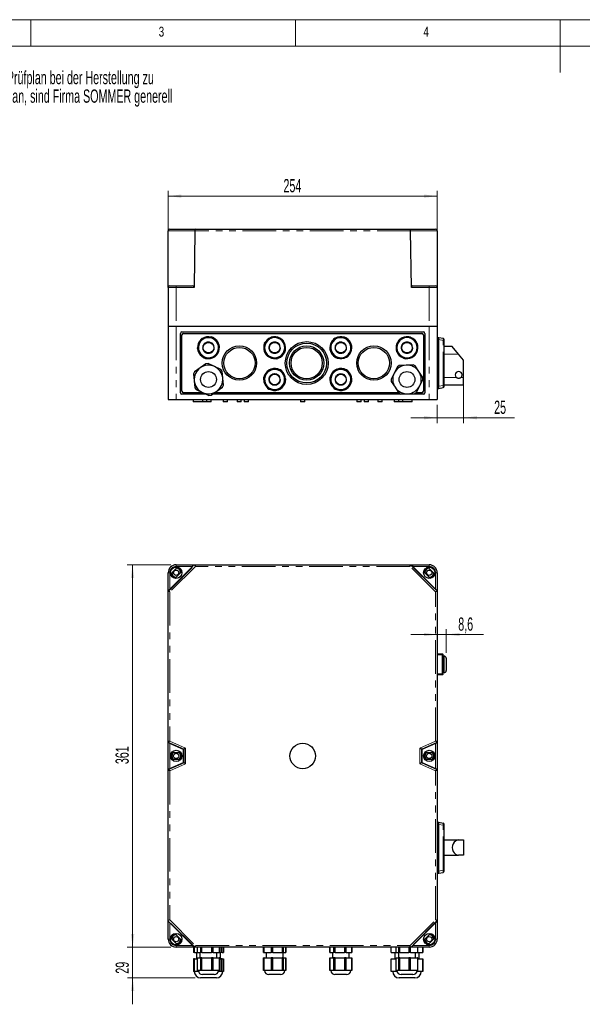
# Model space of a CAD drawing. Header units: millimetres. Extents: x 25 to 2116, y 25 to 1460.
# Tile 3 of 12: x 540 to 1071, y 530 to 1460. Entities that reach past the tile are written whole.
import ezdxf

# ---------------------------------------------------------------- set-up
doc = ezdxf.new("R2010")
doc.units = ezdxf.units.MM
doc.header["$LTSCALE"] = 5
doc.linetypes.add('PHANTOM', pattern=[12.7, 6.35, -1.27, 1.27, -1.27, 1.27, -1.27])
doc.styles.add('SLDTEXTSTYLE0', font='TXT', dxfattribs={"width": 0.75})
doc.styles.add('SLDTEXTSTYLE1', font='TXT', dxfattribs={"width": 0.605})
doc.dimstyles.new('SLDDIMSTYLE0', dxfattribs={"dimtxt": 12.5, "dimasz": 12.5, "dimexe": 0, "dimexo": 0.0625, "dimgap": 3.125, "dimtad": 1, "dimrnd": 1e-09, "dimzin": 12, "dimdsep": 46, "dimtxsty": 'SLDTEXTSTYLE1', "dimsah": 1, "dimcen": 0.09, "dimadec": 0, "dimazin": 3, "dimtfac": 1, "dimtmove": 0, "dimatfit": 0, "dimfxl": 0, "dimfrac": 2, "dimtolj": 1, "dimtzin": 12, "dimarcsym": 0})
doc.dimstyles.new('SLDDIMSTYLE1', dxfattribs={"dimtxt": 12.5, "dimasz": 12.5, "dimexe": 0, "dimexo": 0.0625, "dimgap": 3.125, "dimtad": 1, "dimrnd": 1e-09, "dimzin": 12, "dimdsep": 46, "dimtxsty": 'SLDTEXTSTYLE1', "dimsah": 1, "dimcen": 0.09, "dimadec": 0, "dimazin": 3, "dimtfac": 1, "dimtofl": 0, "dimtmove": 0, "dimatfit": 3, "dimfxl": 0, "dimfrac": 2, "dimtolj": 1, "dimtzin": 12, "dimarcsym": 0})

# ---------------------------------------------------------------- blocks, each defined once
blk = doc.blocks.new('SW_NOTE_0')
at = {"color": 0, "linetype": 'Continuous', "lineweight": 0, "char_height": 12.5, "attachment_point": 1, "style": 'SLDTEXTSTYLE1'}
for s, insert in [('Prüfungen:', (0, 16.11)), ('Die Teile sind nach dem von Firma SOMMER freigegebenen Prüfplan bei der Herstellung zu', (0, -1.39)), ('prüfen. Änderungen am Fertigungsprozeß und /oder am Prüfplan, sind Firma SOMMER generell', (0, -18.89)), ('zur Einsicht vorzulegen.', (0, -36.39))]:
    blk.add_mtext(s, dxfattribs=dict(at, insert=insert))
blk = doc.blocks.new('_D')
at = {"color": 1, "linetype": 'Continuous', "lineweight": 18}
for p, q in [((942.44, 862.05), (942.44, 884.41)), ((933.84, 879.41), (908.84, 879.41)), ((942.44, 879.41), (933.84, 879.41)), ((942.44, 879.41), (977.6, 879.41))]:
    blk.add_line(p, q, dxfattribs=at)
for points in [[(933.84, 879.41), (921.34, 880.96), (921.34, 877.86)], [(942.44, 879.41), (954.94, 877.86), (954.94, 880.96)]]:
    blk.add_solid(points, dxfattribs=at)
at = {"color": 1, "linetype": 'Continuous', "lineweight": 18, "insert": (953.73, 895.53), "char_height": 12.5, "attachment_point": 1, "style": 'SLDTEXTSTYLE1'}
blk.add_mtext('8,6', dxfattribs=at)
blk = doc.blocks.new('_D_1')
at = {"color": 1, "linetype": 'Continuous', "lineweight": 18}
for p, q in [((682.34, 945.25), (641.16, 945.25)), ((646.16, 584.25), (646.16, 945.25)), ((682.34, 584.25), (641.16, 584.25))]:
    blk.add_line(p, q, dxfattribs=at)
for points in [[(646.16, 945.25), (644.61, 932.75), (647.71, 932.75)], [(646.16, 584.25), (647.71, 596.75), (644.61, 596.75)]]:
    blk.add_solid(points, dxfattribs=at)
at = {"color": 1, "linetype": 'Continuous', "lineweight": 18, "insert": (630.05, 757.04), "char_height": 12.5, "attachment_point": 1, "rotation": 90, "style": 'SLDTEXTSTYLE1'}
blk.add_mtext('361', dxfattribs=at)
blk = doc.blocks.new('_D_2')
at = {"color": 1, "linetype": 'Continuous', "lineweight": 18}
for p, q in [((646.24, 584.25), (646.24, 609.25)), ((682.34, 584.25), (641.24, 584.25)), ((646.24, 555.25), (646.24, 584.25)), ((705.34, 555.25), (641.24, 555.25)), ((646.24, 555.25), (646.24, 530.25))]:
    blk.add_line(p, q, dxfattribs=at)
for points in [[(646.24, 584.25), (647.79, 596.75), (644.69, 596.75)], [(646.24, 555.25), (644.69, 542.75), (647.79, 542.75)]]:
    blk.add_solid(points, dxfattribs=at)
at = {"color": 1, "linetype": 'Continuous', "lineweight": 18, "insert": (630.12, 559.14), "char_height": 12.5, "attachment_point": 1, "rotation": 90, "style": 'SLDTEXTSTYLE1'}
blk.add_mtext('29', dxfattribs=at)
blk = doc.blocks.new('_D_5')
at = {"color": 1, "linetype": 'Continuous', "lineweight": 18}
for p, q in [((679.84, 1212.27), (679.84, 1298.39)), ((933.84, 1293.39), (679.84, 1293.39)), ((933.84, 1212.27), (933.84, 1298.39))]:
    blk.add_line(p, q, dxfattribs=at)
for points in [[(679.84, 1293.39), (692.34, 1291.84), (692.34, 1294.94)], [(933.84, 1293.39), (921.34, 1294.94), (921.34, 1291.84)]]:
    blk.add_solid(points, dxfattribs=at)
at = {"color": 1, "linetype": 'Continuous', "lineweight": 18, "insert": (788.68, 1309.5), "char_height": 12.5, "attachment_point": 1, "style": 'SLDTEXTSTYLE1'}
blk.add_mtext('254', dxfattribs=at)
blk = doc.blocks.new('_D_6')
at = {"color": 1, "linetype": 'Continuous', "lineweight": 18}
for p, q in [((958.84, 1117.27), (958.84, 1079.14)), ((933.84, 1096.27), (933.84, 1079.14)), ((933.84, 1084.14), (908.84, 1084.14)), ((958.84, 1084.14), (933.84, 1084.14)), ((958.84, 1084.14), (1006.72, 1084.14))]:
    blk.add_line(p, q, dxfattribs=at)
for points in [[(933.84, 1084.14), (921.34, 1085.69), (921.34, 1082.59)], [(958.84, 1084.14), (971.34, 1082.59), (971.34, 1085.69)]]:
    blk.add_solid(points, dxfattribs=at)
at = {"color": 1, "linetype": 'Continuous', "lineweight": 18, "insert": (987.63, 1100.25), "char_height": 12.5, "attachment_point": 1, "style": 'SLDTEXTSTYLE1'}
blk.add_mtext('25', dxfattribs=at)

msp = doc.modelspace()

# ---------------------------------------------------------------- linework, layer by layer
at = {"color": 7, "linetype": 'Continuous', "lineweight": 18}
for p, q in [((2075, 1460), (25, 1460)), ((550, 1460), (550, 1435)), ((800, 1435), (800, 1460)), ((1050, 1460), (1050, 1410)), ((2050, 1435), (50, 1435))]:
    msp.add_line(p, q, dxfattribs=at)
at = {"color": 7, "linetype": 'PHANTOM', "lineweight": 18}
for p, q in [((704.872, 1260.779), (679.835, 1260.779)), ((908.798, 1260.766), (704.872, 1260.766)), ((933.835, 1260.779), (908.798, 1260.779)), ((687.335, 1208.766), (687.335, 1207.266)), ((926.335, 1207.266), (926.335, 1208.766)), ((687.335, 1207.266), (679.835, 1207.266)), ((687.335, 1207.266), (687.335, 1170.266)), ((704.212, 1207.266), (687.335, 1207.266)), ((926.335, 1207.266), (909.458, 1207.266)), ((926.335, 1207.266), (926.335, 1170.266)), ((933.835, 1207.266), (926.335, 1207.266)), ((687.335, 1170.266), (687.335, 1101.266)), ((926.335, 1170.266), (926.335, 1101.266)), ((933.835, 1157.864), (935.335, 1157.864)), ((935.336, 1157.895), (939.509, 1157.159)), ((939.509, 1114.57), (939.509, 1157.159)), ((939.509, 1157.159), (940.335, 1157.159)), ((940.335, 1144.266), (954.061, 1144.266)), ((951.807, 1122.266), (940.335, 1122.266)), ((958.835, 1122.266), (956.497, 1122.266)), ((933.835, 1113.864), (935.335, 1113.864)), ((935.336, 1113.834), (939.509, 1114.57)), ((939.509, 1114.57), (940.335, 1114.57)), ((679.835, 920.208), (704.872, 945.245)), ((705.493, 943.745), (681.335, 919.587)), ((687.335, 945.245), (687.335, 943.745)), ((702.73, 943.745), (687.335, 943.745)), ((908.177, 943.745), (705.493, 943.745)), ((932.335, 919.587), (908.177, 943.745)), ((908.798, 945.245), (933.835, 920.208)), ((926.335, 943.745), (910.94, 943.745)), ((926.335, 945.245), (926.335, 943.745)), ((679.835, 937.745), (681.335, 937.745)), ((681.335, 937.745), (681.335, 922.35)), ((933.835, 937.745), (932.335, 937.745)), ((932.335, 922.35), (932.335, 937.745)), ((681.335, 919.587), (681.335, 778.719)), ((932.335, 778.719), (932.335, 919.587)), ((938.835, 860.145), (933.835, 860.145)), ((938.835, 860.145), (939.035, 860.145)), ((940.435, 843.445), (940.435, 859.045)), ((933.835, 842.345), (938.835, 842.345)), ((939.035, 842.345), (938.835, 842.345)), ((694.789, 771.141), (679.835, 777.741)), ((681.335, 778.719), (696.289, 772.118)), ((681.335, 776.583), (681.335, 752.907)), ((696.289, 772.118), (696.289, 757.372)), ((917.381, 772.118), (932.335, 778.719)), ((917.381, 757.372), (917.381, 772.118)), ((933.835, 777.741), (918.881, 771.141)), ((932.335, 752.907), (932.335, 776.583)), ((694.789, 758.349), (694.789, 771.141)), ((918.881, 771.141), (918.881, 758.349)), ((679.835, 751.749), (694.789, 758.349)), ((696.289, 757.372), (681.335, 750.771)), ((932.335, 750.771), (917.381, 757.372)), ((918.881, 758.349), (933.835, 751.749)), ((681.335, 750.771), (681.335, 609.903)), ((932.335, 609.903), (932.335, 750.771)), ((935.335, 700.128), (933.835, 700.128)), ((939.509, 699.423), (935.336, 700.158)), ((939.509, 656.834), (939.509, 699.423)), ((940.335, 699.423), (939.509, 699.423)), ((933.835, 656.128), (935.335, 656.128)), ((935.336, 656.098), (939.509, 656.834)), ((939.509, 656.834), (940.335, 656.834)), ((704.872, 584.245), (679.835, 609.282)), ((681.335, 609.903), (705.493, 585.745)), ((681.335, 607.14), (681.335, 591.745)), ((908.177, 585.745), (932.335, 609.903)), ((933.835, 609.282), (908.798, 584.245)), ((932.335, 591.745), (932.335, 607.14)), ((681.335, 591.745), (679.835, 591.745)), ((933.835, 591.745), (932.335, 591.745)), ((687.335, 585.745), (702.73, 585.745)), ((687.335, 585.745), (687.335, 584.245)), ((705.493, 585.745), (908.177, 585.745)), ((910.94, 585.745), (926.335, 585.745)), ((926.335, 584.245), (926.335, 585.745))]:
    msp.add_line(p, q, dxfattribs=at)
at = {"color": 7, "linetype": 'Continuous', "lineweight": 25}
for p, q in [((679.835, 1207.266), (679.835, 1260.766)), ((681.335, 1262.266), (705.493, 1262.266)), ((704.872, 1260.766), (704.212, 1207.266)), ((705.493, 1262.266), (908.177, 1262.266)), ((908.177, 1262.266), (932.335, 1262.266)), ((909.458, 1207.266), (908.798, 1260.766)), ((933.835, 1260.766), (933.835, 1207.266)), ((681.335, 1208.766), (687.335, 1208.766)), ((687.335, 1208.766), (702.73, 1208.766)), ((910.94, 1208.766), (926.335, 1208.766)), ((926.335, 1208.766), (932.335, 1208.766)), ((679.835, 1207.266), (679.835, 1170.266)), ((933.835, 1207.266), (933.835, 1170.266)), ((687.335, 1170.266), (679.835, 1170.266)), ((679.835, 1170.266), (679.835, 1101.266)), ((926.335, 1170.266), (687.335, 1170.266)), ((691.335, 1107.766), (691.335, 1163.766)), ((692.835, 1165.266), (920.835, 1165.266)), ((692.835, 1109.266), (692.835, 1162.266)), ((694.335, 1163.766), (919.335, 1163.766)), ((920.835, 1162.266), (920.835, 1109.266)), ((922.335, 1163.766), (922.335, 1107.766)), ((933.835, 1170.266), (926.335, 1170.266)), ((933.835, 1170.266), (933.835, 1101.266)), ((708.899, 1153.489), (707.356, 1149.214)), ((710.441, 1157.765), (708.899, 1153.489)), ((711.685, 1158.815), (710.441, 1157.765)), ((716.159, 1159.617), (711.685, 1158.815)), ((720.633, 1160.419), (716.159, 1159.617)), ((722.163, 1159.867), (720.633, 1160.419)), ((725.095, 1156.393), (722.163, 1159.867)), ((728.027, 1152.919), (725.095, 1156.393)), ((728.314, 1151.318), (728.027, 1152.919)), ((770.535, 1154.123), (770.058, 1152.567)), ((773.863, 1157.22), (770.535, 1154.123)), ((777.19, 1160.317), (773.863, 1157.22)), ((778.776, 1160.681), (777.19, 1160.317)), ((783.121, 1159.348), (778.776, 1160.681)), ((787.467, 1158.015), (783.121, 1159.348)), ((788.575, 1156.824), (787.467, 1158.015)), ((789.594, 1152.394), (788.575, 1156.824)), ((834.164, 1154.146), (832.307, 1149.997)), ((836.021, 1158.295), (834.164, 1154.146)), ((837.339, 1159.249), (836.021, 1158.295)), ((841.86, 1159.716), (837.339, 1159.249)), ((846.382, 1160.182), (841.86, 1159.716)), ((847.867, 1159.517), (846.382, 1160.182)), ((850.532, 1155.835), (847.867, 1159.517)), ((853.196, 1152.152), (850.532, 1155.835)), ((897.303, 1157.077), (896.147, 1152.68)), ((898.447, 1158.233), (897.303, 1157.077)), ((902.832, 1159.43), (898.447, 1158.233)), ((907.217, 1160.628), (902.832, 1159.43)), ((908.791, 1160.214), (907.217, 1160.628)), ((912.02, 1157.015), (908.791, 1160.214)), ((915.25, 1153.816), (912.02, 1157.015)), ((915.678, 1152.247), (915.25, 1153.816)), ((933.835, 1159.864), (935.335, 1159.864)), ((935.336, 1159.864), (935.335, 1159.864)), ((935.335, 1113.864), (935.335, 1157.864)), ((935.336, 1159.864), (939.509, 1159.129)), ((940.335, 1114.57), (940.335, 1157.159)), ((707.356, 1149.214), (707.643, 1147.612)), ((707.643, 1147.612), (710.575, 1144.139)), ((710.575, 1144.139), (713.507, 1140.665)), ((725.229, 1142.766), (726.771, 1147.042)), ((726.771, 1147.042), (728.314, 1151.318)), ((770.058, 1152.567), (771.077, 1148.137)), ((771.077, 1148.137), (772.095, 1143.707)), ((772.095, 1143.707), (773.203, 1142.517)), ((786.807, 1143.312), (790.135, 1146.408)), ((790.612, 1147.964), (789.594, 1152.394)), ((790.135, 1146.408), (790.612, 1147.964)), ((832.307, 1149.997), (832.474, 1148.379)), ((832.474, 1148.379), (835.139, 1144.697)), ((835.139, 1144.697), (837.803, 1141.014)), ((849.649, 1142.236), (851.506, 1146.385)), ((851.506, 1146.385), (853.363, 1150.534)), ((853.363, 1150.534), (853.196, 1152.152)), ((896.147, 1152.68), (894.992, 1148.284)), ((894.992, 1148.284), (895.42, 1146.715)), ((895.42, 1146.715), (898.65, 1143.516)), ((913.368, 1143.455), (914.523, 1147.851)), ((914.523, 1147.851), (915.678, 1152.247)), ((948.053, 1151.426), (940.335, 1151.426)), ((954.061, 1144.266), (948.053, 1151.426)), ((958.835, 1138.576), (954.061, 1144.266)), ((715.438, 1135.108), (710.037, 1131.285)), ((713.507, 1140.665), (715.037, 1140.113)), ((715.037, 1140.113), (719.511, 1140.915)), ((717.468, 1135.296), (715.438, 1135.108)), ((723.479, 1132.529), (717.468, 1135.296)), ((719.511, 1140.915), (723.986, 1141.717)), ((723.986, 1141.717), (725.229, 1142.766)), ((773.203, 1142.517), (777.549, 1141.183)), ((777.549, 1141.183), (781.894, 1139.85)), ((781.894, 1139.85), (783.48, 1140.215)), ((783.48, 1140.215), (786.807, 1143.312)), ((837.803, 1141.014), (839.288, 1140.349)), ((839.288, 1140.349), (843.81, 1140.816)), ((843.81, 1140.816), (848.331, 1141.282)), ((848.331, 1141.282), (849.649, 1142.236)), ((898.65, 1143.516), (901.879, 1140.317)), ((901.879, 1140.317), (903.453, 1139.904)), ((903.453, 1139.904), (907.838, 1141.101)), ((907.838, 1141.101), (912.223, 1142.299)), ((912.223, 1142.299), (913.368, 1143.455)), ((958.835, 1122.266), (958.835, 1138.576)), ((704.635, 1127.463), (703.783, 1125.611)), ((703.783, 1125.611), (704.392, 1119.022)), ((710.037, 1131.285), (704.635, 1127.463)), ((729.491, 1129.762), (723.479, 1132.529)), ((730.668, 1128.098), (729.491, 1129.762)), ((731.278, 1121.509), (730.668, 1128.098)), ((772.579, 1125.752), (769.954, 1122.041)), ((775.204, 1129.463), (772.579, 1125.752)), ((776.682, 1130.143), (775.204, 1129.463)), ((781.208, 1129.725), (776.682, 1130.143)), ((785.735, 1129.308), (781.208, 1129.725)), ((787.063, 1128.368), (785.735, 1129.308)), ((788.964, 1124.239), (787.063, 1128.368)), ((835.079, 1125.752), (832.454, 1122.041)), ((837.704, 1129.463), (835.079, 1125.752)), ((839.182, 1130.143), (837.704, 1129.463)), ((843.708, 1129.725), (839.182, 1130.143)), ((848.235, 1129.308), (843.708, 1129.725)), ((849.563, 1128.368), (848.235, 1129.308)), ((851.464, 1124.239), (849.563, 1128.368)), ((893.272, 1126.326), (890.301, 1120.414)), ((896.243, 1132.239), (893.272, 1126.326)), ((897.946, 1133.359), (896.243, 1132.239)), ((904.552, 1133.743), (897.946, 1133.359)), ((911.159, 1134.127), (904.552, 1133.743)), ((912.98, 1133.211), (911.159, 1134.127)), ((916.615, 1127.682), (912.98, 1133.211)), ((920.251, 1122.153), (916.615, 1127.682)), ((704.392, 1119.022), (705.002, 1112.433)), ((731.887, 1114.92), (731.278, 1121.509)), ((769.954, 1122.041), (769.805, 1120.421)), ((769.805, 1120.421), (771.706, 1116.292)), ((771.706, 1116.292), (773.607, 1112.163)), ((788.091, 1114.779), (790.716, 1118.49)), ((790.865, 1120.11), (788.964, 1124.239)), ((790.716, 1118.49), (790.865, 1120.11)), ((832.454, 1122.041), (832.305, 1120.421)), ((832.305, 1120.421), (834.206, 1116.292)), ((834.206, 1116.292), (836.107, 1112.163)), ((850.591, 1114.779), (853.216, 1118.49)), ((853.365, 1120.11), (851.464, 1124.239)), ((853.216, 1118.49), (853.365, 1120.11)), ((890.301, 1120.414), (890.419, 1118.378)), ((890.419, 1118.378), (894.055, 1112.849)), ((917.398, 1114.205), (920.369, 1120.118)), ((920.369, 1120.118), (920.251, 1122.153)), ((958.835, 1115.105), (958.835, 1122.266)), ((712.705, 1107.766), (694.335, 1107.766)), ((705.002, 1112.433), (706.18, 1110.769)), ((706.18, 1110.769), (712.191, 1108.002)), ((712.191, 1108.002), (718.202, 1105.236)), ((720.232, 1105.423), (725.633, 1109.246)), ((897.397, 1107.766), (723.542, 1107.766)), ((725.633, 1109.246), (731.035, 1113.068)), ((731.035, 1113.068), (731.887, 1114.92)), ((773.607, 1112.163), (774.935, 1111.224)), ((774.935, 1111.224), (779.462, 1110.806)), ((779.462, 1110.806), (783.988, 1110.388)), ((783.988, 1110.388), (785.466, 1111.068)), ((785.466, 1111.068), (788.091, 1114.779)), ((836.107, 1112.163), (837.435, 1111.224)), ((837.435, 1111.224), (841.962, 1110.806)), ((841.962, 1110.806), (846.488, 1110.388)), ((846.488, 1110.388), (847.966, 1111.068)), ((847.966, 1111.068), (850.591, 1114.779)), ((894.055, 1112.849), (897.69, 1107.32)), ((897.69, 1107.32), (899.512, 1106.405)), ((899.512, 1106.405), (906.118, 1106.788)), ((906.118, 1106.788), (912.724, 1107.172)), ((912.724, 1107.172), (914.427, 1108.292)), ((919.335, 1107.766), (913.627, 1107.766)), ((914.427, 1108.292), (917.398, 1114.205)), ((933.835, 1111.864), (935.335, 1111.864)), ((935.336, 1111.865), (935.335, 1111.864)), ((935.336, 1111.865), (939.509, 1112.6)), ((940.335, 1115.105), (958.835, 1115.105)), ((679.835, 1101.266), (687.335, 1101.266)), ((687.335, 1101.266), (926.335, 1101.266)), ((715.964, 1106.266), (692.835, 1106.266)), ((703.335, 1101.266), (703.335, 1099.266)), ((712.335, 1099.266), (703.335, 1099.266)), ((712.335, 1101.266), (712.335, 1099.266)), ((716.335, 1099.266), (712.335, 1099.266)), ((716.335, 1099.266), (716.335, 1101.266)), ((720.335, 1099.266), (716.335, 1099.266)), ((718.202, 1105.236), (720.232, 1105.423)), ((720.335, 1099.266), (720.335, 1101.266)), ((920.835, 1106.266), (721.422, 1106.266)), ((731.795, 1101.266), (731.795, 1099.266)), ((735.795, 1099.266), (731.795, 1099.266)), ((735.795, 1099.266), (735.795, 1101.266)), ((744.835, 1101.266), (744.835, 1099.266)), ((748.835, 1099.266), (744.835, 1099.266)), ((748.835, 1099.266), (748.835, 1101.266)), ((751.615, 1101.266), (751.615, 1099.266)), ((755.615, 1099.266), (751.615, 1099.266)), ((755.615, 1099.266), (755.615, 1101.266)), ((804.835, 1101.266), (804.835, 1099.266)), ((808.835, 1099.266), (804.835, 1099.266)), ((808.835, 1099.266), (808.835, 1101.266)), ((858.055, 1101.266), (858.055, 1099.266)), ((862.055, 1099.266), (858.055, 1099.266)), ((862.055, 1099.266), (862.055, 1101.266)), ((864.835, 1101.266), (864.835, 1099.266)), ((868.835, 1099.266), (864.835, 1099.266)), ((868.835, 1099.266), (868.835, 1101.266)), ((877.875, 1101.266), (877.875, 1099.266)), ((881.875, 1099.266), (877.875, 1099.266)), ((881.875, 1099.266), (881.875, 1101.266)), ((893.335, 1101.266), (893.335, 1099.266)), ((897.335, 1099.266), (893.335, 1099.266)), ((897.335, 1101.266), (897.335, 1099.266)), ((901.335, 1099.266), (897.335, 1099.266)), ((901.335, 1099.266), (901.335, 1101.266)), ((910.335, 1099.266), (901.335, 1099.266)), ((910.335, 1099.266), (910.335, 1101.266)), ((926.335, 1101.266), (933.835, 1101.266)), ((681.335, 922.35), (702.73, 943.745)), ((688.277, 942.859), (682.221, 936.803)), ((687.335, 945.245), (704.212, 945.245)), ((687.663, 942.245), (689.941, 942.245)), ((704.212, 945.245), (704.872, 945.245)), ((705.493, 943.745), (704.872, 945.245)), ((704.872, 945.245), (908.798, 945.245)), ((908.177, 943.745), (908.798, 945.245)), ((908.798, 945.245), (909.458, 945.245)), ((909.458, 945.245), (926.335, 945.245)), ((910.94, 943.745), (932.335, 922.35)), ((926.007, 942.245), (923.729, 942.245)), ((931.449, 936.803), (925.393, 942.859)), ((679.835, 920.868), (679.835, 937.745)), ((682.835, 935.139), (682.835, 937.417)), ((686.393, 932.631), (692.449, 938.687)), ((921.221, 938.687), (927.277, 932.631)), ((930.835, 935.139), (930.835, 937.417)), ((933.835, 937.745), (933.835, 920.868)), ((679.835, 920.208), (679.835, 920.868)), ((933.835, 920.868), (933.835, 920.208)), ((681.335, 919.587), (679.835, 920.208)), ((679.835, 777.741), (679.835, 920.208)), ((933.835, 920.208), (932.335, 919.587)), ((933.835, 920.208), (933.835, 777.741)), ((933.835, 861.145), (938.835, 861.145)), ((938.835, 860.145), (938.835, 861.145)), ((938.835, 861.145), (939.035, 860.945)), ((938.835, 842.345), (938.835, 860.145)), ((939.035, 860.945), (939.035, 860.145)), ((939.035, 860.145), (939.035, 842.345)), ((940.435, 859.045), (939.035, 859.045)), ((942.435, 857.045), (942.435, 845.445)), ((938.835, 841.345), (933.835, 841.345)), ((938.835, 841.345), (938.835, 842.345)), ((939.035, 841.545), (938.835, 841.345)), ((940.435, 843.445), (939.035, 843.445)), ((939.035, 842.345), (939.035, 841.545)), ((681.335, 778.719), (679.835, 777.741)), ((679.835, 777.231), (679.835, 777.741)), ((679.835, 752.259), (679.835, 777.231)), ((694.335, 770.845), (681.335, 776.583)), ((696.289, 772.118), (694.789, 771.141)), ((918.881, 771.141), (917.381, 772.118)), ((932.335, 776.583), (919.335, 770.845)), ((933.835, 777.741), (932.335, 778.719)), ((933.835, 777.741), (933.835, 777.231)), ((933.835, 777.231), (933.835, 752.259)), ((691.582, 767.745), (683.088, 767.745)), ((694.789, 771.141), (694.335, 770.845)), ((694.335, 758.645), (694.335, 770.845)), ((918.881, 771.141), (919.335, 770.845)), ((919.335, 770.845), (919.335, 758.645)), ((930.582, 767.745), (922.088, 767.745)), ((681.335, 752.907), (694.335, 758.645)), ((683.088, 761.745), (691.582, 761.745)), ((694.789, 758.349), (694.335, 758.645)), ((696.289, 757.372), (694.789, 758.349)), ((918.881, 758.349), (917.381, 757.372)), ((918.881, 758.349), (919.335, 758.645)), ((919.335, 758.645), (932.335, 752.907)), ((922.088, 761.745), (930.582, 761.745)), ((679.835, 751.749), (679.835, 752.259)), ((681.335, 750.771), (679.835, 751.749)), ((679.835, 609.282), (679.835, 751.749)), ((933.835, 751.749), (932.335, 750.771)), ((933.835, 752.259), (933.835, 751.749)), ((933.835, 751.749), (933.835, 609.282)), ((933.835, 702.128), (935.335, 702.128)), ((935.336, 702.128), (935.335, 702.128)), ((935.335, 656.128), (935.335, 700.128)), ((935.336, 702.128), (939.509, 701.392)), ((940.335, 656.834), (940.335, 699.423)), ((940.335, 685.406), (954.061, 685.406)), ((954.061, 685.406), (958.835, 685.406)), ((958.835, 685.406), (958.835, 671.084)), ((940.335, 671.084), (954.061, 671.084)), ((958.835, 671.084), (954.061, 671.084)), ((933.835, 654.128), (935.335, 654.128)), ((935.336, 654.128), (935.335, 654.128)), ((935.336, 654.128), (939.509, 654.864)), ((681.335, 609.903), (679.835, 609.282)), ((679.835, 608.622), (679.835, 609.282)), ((679.835, 591.745), (679.835, 608.622)), ((702.73, 585.745), (681.335, 607.14)), ((932.335, 607.14), (910.94, 585.745)), ((933.835, 609.282), (932.335, 609.903)), ((933.835, 609.282), (933.835, 608.622)), ((933.835, 608.622), (933.835, 591.745)), ((692.449, 590.803), (686.393, 596.859)), ((927.277, 596.859), (921.221, 590.803)), ((682.221, 592.687), (688.277, 586.631)), ((682.835, 594.351), (682.835, 592.073)), ((687.663, 587.245), (689.941, 587.245)), ((926.007, 587.245), (923.729, 587.245)), ((925.393, 586.631), (931.449, 592.687)), ((930.835, 594.351), (930.835, 592.073)), ((704.212, 584.245), (687.335, 584.245)), ((703.783, 584.245), (703.783, 579.245)), ((704.635, 579.245), (703.783, 579.245)), ((704.872, 584.245), (704.212, 584.245)), ((704.635, 579.245), (704.635, 584.245)), ((704.635, 579.245), (707.356, 579.245)), ((704.872, 584.245), (705.493, 585.745)), ((908.798, 584.245), (704.872, 584.245)), ((706.485, 579.245), (706.485, 573.245)), ((707.356, 579.245), (707.356, 584.245)), ((707.356, 579.245), (710.441, 579.245)), ((709.835, 579.245), (709.835, 574.245)), ((710.441, 584.245), (710.441, 579.245)), ((711.685, 579.245), (710.441, 579.245)), ((711.685, 579.245), (711.685, 584.245)), ((711.685, 579.245), (720.633, 579.245)), ((720.633, 584.245), (720.633, 579.245)), ((722.163, 579.245), (720.633, 579.245)), ((722.163, 579.245), (722.163, 584.245)), ((722.163, 579.245), (728.027, 579.245)), ((725.835, 574.245), (725.835, 579.245)), ((728.027, 584.245), (728.027, 579.245)), ((728.314, 579.245), (728.027, 579.245)), ((728.314, 579.245), (728.314, 584.245)), ((728.314, 579.245), (729.491, 579.245)), ((729.185, 573.245), (729.185, 579.245)), ((729.491, 584.245), (729.491, 579.245)), ((730.668, 579.245), (729.491, 579.245)), ((730.668, 579.245), (730.668, 584.245)), ((730.668, 579.245), (731.887, 579.245)), ((731.887, 584.245), (731.887, 579.245)), ((769.805, 584.245), (769.805, 579.245)), ((769.954, 579.245), (769.805, 579.245)), ((769.954, 579.245), (769.954, 584.245)), ((769.954, 579.245), (770.058, 579.245)), ((770.058, 584.245), (770.058, 579.245)), ((770.535, 579.245), (770.058, 579.245)), ((770.535, 579.245), (770.535, 584.245)), ((770.535, 579.245), (777.19, 579.245)), ((772.335, 579.245), (772.335, 574.245)), ((777.19, 584.245), (777.19, 579.245)), ((778.776, 579.245), (777.19, 579.245)), ((778.776, 579.245), (778.776, 584.245)), ((778.776, 579.245), (787.467, 579.245)), ((787.467, 584.245), (787.467, 579.245)), ((788.575, 579.245), (787.467, 579.245)), ((788.335, 574.245), (788.335, 579.245)), ((788.575, 579.245), (788.575, 584.245)), ((788.575, 579.245), (790.612, 579.245)), ((790.612, 584.245), (790.612, 579.245)), ((790.612, 579.245), (790.865, 579.245)), ((790.865, 584.245), (790.865, 579.245)), ((832.305, 584.245), (832.305, 579.245)), ((832.307, 579.245), (832.305, 579.245)), ((832.307, 579.245), (832.307, 584.245)), ((832.307, 579.245), (836.021, 579.245)), ((834.835, 579.245), (834.835, 574.245)), ((836.021, 584.245), (836.021, 579.245)), ((837.339, 579.245), (836.021, 579.245)), ((837.339, 579.245), (837.339, 584.245)), ((837.339, 579.245), (846.382, 579.245)), ((846.382, 584.245), (846.382, 579.245)), ((847.867, 579.245), (846.382, 579.245)), ((847.867, 579.245), (847.867, 584.245)), ((847.867, 579.245), (853.196, 579.245)), ((850.835, 574.245), (850.835, 579.245)), ((853.196, 584.245), (853.196, 579.245)), ((853.363, 579.245), (853.196, 579.245)), ((853.363, 579.245), (853.363, 584.245)), ((853.363, 579.245), (853.365, 579.245)), ((853.365, 584.245), (853.365, 579.245)), ((890.301, 579.245), (890.301, 584.245)), ((890.301, 579.245), (894.992, 579.245)), ((893.985, 579.245), (893.985, 573.245)), ((894.992, 579.245), (894.992, 584.245)), ((894.992, 579.245), (897.303, 579.245)), ((897.303, 584.245), (897.303, 579.245)), ((898.447, 579.245), (897.303, 579.245)), ((897.335, 579.245), (897.335, 574.245)), ((898.447, 579.245), (898.447, 584.245)), ((898.447, 579.245), (907.217, 579.245)), ((907.217, 584.245), (907.217, 579.245)), ((908.791, 579.245), (907.217, 579.245)), ((908.798, 584.245), (908.177, 585.745)), ((908.791, 579.245), (908.791, 584.245)), ((908.791, 579.245), (915.25, 579.245)), ((909.458, 584.245), (908.798, 584.245)), ((926.335, 584.245), (909.458, 584.245)), ((913.335, 574.245), (913.335, 579.245)), ((915.25, 584.245), (915.25, 579.245)), ((915.678, 579.245), (915.25, 579.245)), ((915.678, 579.245), (915.678, 584.245)), ((915.678, 579.245), (920.251, 579.245)), ((916.685, 573.245), (916.685, 579.245)), ((920.251, 584.245), (920.251, 579.245)), ((920.369, 579.245), (920.251, 579.245)), ((920.369, 579.245), (920.369, 584.245)), ((703.783, 573.245), (703.783, 561.245)), ((704.635, 573.245), (703.783, 573.245)), ((704.635, 561.245), (704.635, 573.245)), ((704.635, 573.245), (707.356, 573.245)), ((707.356, 562.245), (707.356, 574.245)), ((707.356, 574.245), (710.441, 574.245)), ((710.441, 574.245), (710.441, 562.245)), ((711.685, 574.245), (710.441, 574.245)), ((711.685, 562.245), (711.685, 574.245)), ((711.685, 574.245), (720.633, 574.245)), ((720.633, 574.245), (720.633, 562.245)), ((722.163, 574.245), (720.633, 574.245)), ((722.163, 562.245), (722.163, 574.245)), ((722.163, 574.245), (728.027, 574.245)), ((728.027, 574.245), (728.027, 562.245)), ((728.314, 574.245), (728.027, 574.245)), ((728.314, 562.245), (728.314, 574.245)), ((728.314, 573.245), (729.491, 573.245)), ((729.491, 573.245), (729.491, 561.245)), ((730.668, 573.245), (729.491, 573.245)), ((730.668, 561.245), (730.668, 573.245)), ((730.668, 573.245), (731.887, 573.245)), ((731.887, 573.245), (731.887, 561.245)), ((769.805, 574.245), (769.805, 562.245)), ((769.954, 574.245), (769.805, 574.245)), ((769.954, 562.245), (769.954, 574.245)), ((769.954, 574.245), (770.058, 574.245)), ((770.058, 574.245), (770.058, 562.245)), ((770.535, 574.245), (770.058, 574.245)), ((770.535, 562.245), (770.535, 574.245)), ((770.535, 574.245), (777.19, 574.245)), ((777.19, 574.245), (777.19, 562.245)), ((778.776, 574.245), (777.19, 574.245)), ((778.776, 562.245), (778.776, 574.245)), ((778.776, 574.245), (787.467, 574.245)), ((787.467, 574.245), (787.467, 562.245)), ((788.575, 574.245), (787.467, 574.245)), ((788.575, 562.245), (788.575, 574.245)), ((788.575, 574.245), (790.612, 574.245)), ((790.612, 574.245), (790.865, 574.245)), ((790.612, 574.245), (790.612, 562.245)), ((790.865, 574.245), (790.865, 562.245)), ((832.305, 574.245), (832.305, 562.245)), ((832.307, 574.245), (832.305, 574.245)), ((832.307, 562.245), (832.307, 574.245)), ((832.307, 574.245), (836.021, 574.245)), ((836.021, 574.245), (836.021, 562.245)), ((837.339, 574.245), (836.021, 574.245)), ((837.339, 562.245), (837.339, 574.245)), ((837.339, 574.245), (846.382, 574.245)), ((846.382, 574.245), (846.382, 562.245)), ((847.867, 574.245), (846.382, 574.245)), ((847.867, 562.245), (847.867, 574.245)), ((847.867, 574.245), (853.196, 574.245)), ((853.196, 574.245), (853.196, 562.245)), ((853.363, 574.245), (853.196, 574.245)), ((853.363, 562.245), (853.363, 574.245)), ((853.363, 574.245), (853.365, 574.245)), ((853.365, 574.245), (853.365, 562.245)), ((890.301, 561.245), (890.301, 573.245)), ((890.301, 573.245), (894.992, 573.245)), ((894.992, 562.245), (894.992, 574.245)), ((894.992, 574.245), (897.303, 574.245)), ((897.303, 574.245), (897.303, 562.245)), ((898.447, 574.245), (897.303, 574.245)), ((898.447, 562.245), (898.447, 574.245)), ((898.447, 574.245), (907.217, 574.245)), ((907.217, 574.245), (907.217, 562.245)), ((908.791, 574.245), (907.217, 574.245)), ((908.791, 562.245), (908.791, 574.245)), ((908.791, 574.245), (915.25, 574.245)), ((915.25, 574.245), (915.25, 562.245)), ((915.678, 574.245), (915.25, 574.245)), ((915.678, 562.245), (915.678, 574.245)), ((915.678, 573.245), (920.251, 573.245)), ((920.251, 573.245), (920.251, 561.245)), ((920.369, 573.245), (920.251, 573.245)), ((920.369, 561.245), (920.369, 573.245)), ((704.635, 561.245), (703.783, 561.245)), ((708.462, 561.245), (704.635, 561.245)), ((708.899, 562.245), (707.356, 562.245)), ((710.441, 562.245), (708.899, 562.245)), ((711.685, 562.245), (710.441, 562.245)), ((716.159, 562.245), (711.685, 562.245)), ((714.288, 558.245), (712.335, 558.245)), ((723.335, 558.245), (714.288, 558.245)), ((720.633, 562.245), (716.159, 562.245)), ((722.163, 562.245), (720.633, 562.245)), ((725.095, 562.245), (722.163, 562.245)), ((728.027, 562.245), (725.095, 562.245)), ((729.491, 561.245), (727.208, 561.245)), ((728.314, 562.245), (728.027, 562.245)), ((730.668, 561.245), (729.491, 561.245)), ((731.278, 561.245), (730.668, 561.245)), ((731.887, 561.245), (731.278, 561.245)), ((769.954, 562.245), (769.805, 562.245)), ((770.058, 562.245), (769.954, 562.245)), ((770.535, 562.245), (770.058, 562.245)), ((773.863, 562.245), (770.535, 562.245)), ((777.19, 562.245), (773.863, 562.245)), ((779.103, 558.245), (774.835, 558.245)), ((778.776, 562.245), (777.19, 562.245)), ((783.121, 562.245), (778.776, 562.245)), ((785.835, 558.245), (779.103, 558.245)), ((787.467, 562.245), (783.121, 562.245)), ((788.575, 562.245), (787.467, 562.245)), ((789.594, 562.245), (788.575, 562.245)), ((790.612, 562.245), (789.594, 562.245)), ((790.865, 562.245), (790.612, 562.245)), ((832.307, 562.245), (832.305, 562.245)), ((834.164, 562.245), (832.307, 562.245)), ((836.021, 562.245), (834.164, 562.245)), ((837.339, 562.245), (836.021, 562.245)), ((848.335, 558.245), (837.335, 558.245)), ((841.86, 562.245), (837.339, 562.245)), ((846.382, 562.245), (841.86, 562.245)), ((847.867, 562.245), (846.382, 562.245)), ((850.532, 562.245), (847.867, 562.245)), ((853.196, 562.245), (850.532, 562.245)), ((853.363, 562.245), (853.196, 562.245)), ((853.365, 562.245), (853.363, 562.245)), ((893.272, 561.245), (890.301, 561.245)), ((895.962, 561.245), (893.272, 561.245)), ((896.147, 562.245), (894.992, 562.245)), ((897.303, 562.245), (896.147, 562.245)), ((898.447, 562.245), (897.303, 562.245)), ((902.832, 562.245), (898.447, 562.245)), ((910.835, 558.245), (899.835, 558.245)), ((907.217, 562.245), (902.832, 562.245)), ((908.791, 562.245), (907.217, 562.245)), ((912.02, 562.245), (908.791, 562.245)), ((915.25, 562.245), (912.02, 562.245)), ((916.615, 561.245), (914.708, 561.245)), ((915.678, 562.245), (915.25, 562.245)), ((920.251, 561.245), (916.615, 561.245)), ((920.369, 561.245), (920.251, 561.245)), ((725.335, 555.245), (710.335, 555.245)), ((912.835, 555.245), (897.835, 555.245))]:
    msp.add_line(p, q, dxfattribs=at)
at = {"color": 7, "linetype": 'Continuous', "lineweight": 25, "flags": 128}
msp.add_lwpolyline([(707.505, 1149.626), (707.497, 1149.766), (707.485, 1150.266)], dxfattribs=at)
at = {"color": 7, "linetype": 'PHANTOM', "lineweight": 18}
for centre in [(717.835, 1150.266), (780.335, 1150.266), (842.835, 1150.266), (905.335, 1150.266), (780.335, 1120.266), (842.835, 1120.266)]:
    msp.add_circle(centre, 5.5, dxfattribs=at)
at = {"color": 7, "linetype": 'Continuous', "lineweight": 25}
for centre, radius in [((717.835, 1150.266), 5), ((780.335, 1150.266), 5), ((810.585, 1135.766), 20.25), ((810.585, 1135.766), 18.75), ((842.835, 1150.266), 5), ((905.335, 1150.266), 5), ((747.085, 1135.766), 16.25), ((747.085, 1135.766), 14.75), ((810.585, 1135.766), 16.25), ((810.585, 1135.766), 14.75), ((874.085, 1135.766), 16.25), ((874.085, 1135.766), 14.75), ((717.835, 1120.266), 7.5), ((780.335, 1120.266), 5), ((842.835, 1120.266), 5), ((905.335, 1120.266), 7.5), ((687.335, 937.745), 5.35), ((687.335, 937.745), 2.5), ((926.335, 937.745), 5.35), ((926.335, 937.745), 2.5), ((806.835, 764.745), 12), ((687.335, 764.745), 5.35), ((687.335, 764.745), 2.5), ((926.335, 764.745), 5.35), ((926.335, 764.745), 2.5), ((687.335, 591.745), 5.35), ((926.335, 591.745), 5.35), ((687.335, 591.745), 2.5), ((926.335, 591.745), 2.5)]:
    msp.add_circle(centre, radius, dxfattribs=at)
for centre, radius, start, end in [((681.335, 1260.766), 1.5, 90, 179.5), ((681.335, 1260.766), 1.5, 179.5, 180), ((932.335, 1260.766), 1.5, 0.5, 90), ((932.335, 1260.766), 1.5, 0, 0.5), ((681.335, 1207.266), 1.5, 90, 180), ((932.335, 1207.266), 1.5, 0, 90), ((692.835, 1163.766), 1.5, 90, 180), ((694.335, 1162.266), 1.5, 90, 180), ((919.335, 1162.266), 1.5, 0, 90), ((920.835, 1163.766), 1.5, 0, 90), ((717.835, 1150.266), 10.35, 136.780109, 180), ((717.835, 1150.266), 9.5, 160.162824, 220.162824), ((717.835, 1150.266), 9.5, 100.162824, 160.162824), ((717.835, 1150.266), 10.35, 76.780109, 123.545539), ((717.835, 1150.266), 9.5, 40.162824, 100.162824), ((717.835, 1150.266), 10.35, 16.780109, 63.545539), ((717.835, 1150.266), 9.5, 340.162824, 40.162824), ((780.335, 1150.266), 9.5, 132.94504, 192.94504), ((780.335, 1150.266), 10.35, 109.562325, 156.327755), ((780.335, 1150.266), 9.5, 72.94504, 132.94504), ((780.335, 1150.266), 10.35, 49.562325, 96.327755), ((780.335, 1150.266), 9.5, 12.94504, 72.94504), ((780.335, 1150.266), 10.35, 349.562325, 36.327755), ((842.835, 1150.266), 10.35, 132.506699, 179.272128), ((842.835, 1150.266), 9.5, 155.889413, 215.889413), ((842.835, 1150.266), 9.5, 95.889413, 155.889413), ((842.835, 1150.266), 10.35, 72.506699, 119.272128), ((842.835, 1150.266), 9.5, 35.889413, 95.889413), ((842.835, 1150.266), 10.35, 12.506699, 59.272128), ((842.835, 1150.266), 9.5, 335.889413, 35.889413), ((905.335, 1150.266), 10.35, 141.891444, 180), ((905.335, 1150.266), 9.5, 105.274159, 165.274159), ((905.335, 1150.266), 10.35, 81.891444, 128.656874), ((905.335, 1150.266), 9.5, 45.274159, 105.274159), ((905.335, 1150.266), 10.35, 21.891444, 68.656874), ((905.335, 1150.266), 9.5, 345.274159, 45.274159), ((939.335, 1158.144), 1, 360, 80), ((717.835, 1150.266), 10.35, 196.780109, 243.545539), ((717.835, 1150.266), 9.5, 220.162824, 280.162824), ((717.835, 1150.266), 9.5, 280.162824, 340.162824), ((717.835, 1150.266), 10.35, 316.780109, 3.545539), ((780.335, 1150.266), 10.35, 169.562325, 180), ((780.335, 1150.266), 10.35, 180, 216.327755), ((780.335, 1150.266), 9.5, 192.94504, 252.94504), ((780.335, 1150.266), 10.35, 289.562325, 336.327755), ((780.335, 1150.266), 9.5, 312.94504, 12.94504), ((842.835, 1150.266), 10.35, 192.506699, 239.272128), ((842.835, 1150.266), 9.5, 215.889413, 275.889413), ((842.835, 1150.266), 9.5, 275.889413, 335.889413), ((842.835, 1150.266), 10.35, 312.506699, 359.272128), ((905.335, 1150.266), 10.35, 180, 188.656874), ((905.335, 1150.266), 10.35, 201.891444, 248.656874), ((905.335, 1150.266), 9.5, 165.274159, 225.274159), ((905.335, 1150.266), 9.5, 285.274159, 345.274159), ((905.335, 1150.266), 10.35, 321.891444, 8.656874), ((717.835, 1150.266), 10.35, 256.780109, 303.545539), ((780.335, 1150.266), 10.35, 229.562325, 276.327755), ((780.335, 1150.266), 9.5, 252.94504, 312.94504), ((842.835, 1150.266), 10.35, 252.506699, 299.272128), ((905.335, 1150.266), 9.5, 225.274159, 285.274159), ((905.335, 1150.266), 10.35, 261.891444, 308.656874), ((717.835, 1120.266), 13.5, 125.285444, 185.285444), ((717.835, 1120.266), 13.5, 65.285444, 125.285444), ((717.835, 1120.266), 13.5, 5.285444, 65.285444), ((780.335, 1120.266), 10.35, 121.342622, 168.108051), ((780.335, 1120.266), 9.5, 144.725337, 204.725337), ((780.335, 1120.266), 9.5, 84.725337, 144.725337), ((780.335, 1120.266), 10.35, 61.342622, 108.108051), ((780.335, 1120.266), 9.5, 24.725337, 84.725337), ((780.335, 1120.266), 10.35, 1.342622, 48.108051), ((842.835, 1120.266), 10.35, 121.342622, 168.108051), ((842.835, 1120.266), 9.5, 144.725337, 204.725337), ((842.835, 1120.266), 9.5, 84.725337, 144.725337), ((842.835, 1120.266), 10.35, 61.342622, 108.108051), ((842.835, 1120.266), 9.5, 24.725337, 84.725337), ((842.835, 1120.266), 10.35, 1.342622, 48.108051), ((905.335, 1120.266), 13.5, 153.323695, 213.323695), ((905.335, 1120.266), 13.5, 93.323695, 153.323695), ((905.335, 1120.266), 13.5, 33.323695, 93.323695), ((905.335, 1120.266), 13.5, 333.323695, 33.323695), ((954.152, 1124.516), 3.25, 316.186945, 223.813055), ((717.835, 1120.266), 13.5, 185.285444, 245.285444), ((717.835, 1120.266), 13.5, 305.285444, 5.285444), ((780.335, 1120.266), 10.35, 181.342622, 228.108051), ((780.335, 1120.266), 9.5, 204.725337, 264.725337), ((780.335, 1120.266), 10.35, 301.342622, 348.108051), ((780.335, 1120.266), 9.5, 324.725337, 24.725337), ((842.835, 1120.266), 10.35, 181.342622, 228.108051), ((842.835, 1120.266), 9.5, 204.725337, 264.725337), ((842.835, 1120.266), 10.35, 301.342622, 348.108051), ((842.835, 1120.266), 9.5, 324.725337, 24.725337), ((692.835, 1107.766), 1.5, 180, 270), ((694.335, 1109.266), 1.5, 180, 270), ((717.835, 1120.266), 13.5, 245.285444, 305.285444), ((780.335, 1120.266), 10.35, 241.342622, 288.108051), ((780.335, 1120.266), 9.5, 264.725337, 324.725337), ((842.835, 1120.266), 10.35, 241.342622, 288.108051), ((842.835, 1120.266), 9.5, 264.725337, 324.725337), ((905.335, 1120.266), 13.5, 213.323695, 273.323695), ((905.335, 1120.266), 13.5, 273.323695, 333.323695), ((919.335, 1109.266), 1.5, 270, 0), ((920.835, 1107.766), 1.5, 270, 360), ((939.335, 1113.585), 1, 280, 0), ((687.335, 937.745), 7.5, 90, 180), ((687.335, 937.745), 4.25, 1.043053, 88.956947), ((687.335, 937.745), 5.2, 10.437304, 79.562696), ((926.335, 937.745), 5.2, 100.437304, 169.562696), ((926.335, 937.745), 4.25, 91.043053, 178.956947), ((926.335, 937.745), 7.5, 360, 90), ((687.335, 937.745), 5.2, 190.437304, 259.562696), ((687.335, 937.745), 4.25, 181.043053, 268.956947), ((926.335, 937.745), 4.25, 271.043053, 358.956947), ((926.335, 937.745), 5.2, 280.437304, 349.562696), ((940.435, 857.045), 2, 0, 90), ((940.435, 845.445), 2, 270, 0), ((687.335, 764.745), 5.2, 144.765582, 215.234418), ((687.335, 764.745), 4.25, 135.099128, 224.900872), ((687.335, 764.745), 4.25, 315.099128, 44.900872), ((687.335, 764.745), 5.2, 324.765582, 35.234418), ((926.335, 764.745), 5.2, 144.765582, 215.234418), ((926.335, 764.745), 4.25, 135.099128, 224.900872), ((926.335, 764.745), 4.25, 315.099128, 44.900872), ((926.335, 764.745), 5.2, 324.765582, 35.234418), ((939.335, 700.407), 1, 360, 80), ((939.335, 655.849), 1, 280, 0), ((687.335, 591.745), 5.2, 100.437304, 169.562696), ((687.335, 591.745), 4.25, 91.043053, 178.956947), ((926.335, 591.745), 4.25, 1.043053, 88.956947), ((926.335, 591.745), 5.2, 10.437304, 79.562696), ((687.335, 591.745), 7.5, 180, 270), ((687.335, 591.745), 4.25, 271.043053, 358.956947), ((687.335, 591.745), 5.2, 280.437304, 349.562696), ((926.335, 591.745), 5.2, 190.437304, 259.562696), ((926.335, 591.745), 4.25, 181.043053, 268.956947), ((926.335, 591.745), 7.5, 270, 0), ((710.335, 561.245), 6, 180, 270), ((712.335, 562.245), 4, 180, 270), ((723.335, 562.245), 4, 270, 360), ((725.335, 561.245), 6, 270, 360), ((774.835, 562.245), 4, 180, 270), ((785.835, 562.245), 4, 270, 360), ((837.335, 562.245), 4, 180, 270), ((848.335, 562.245), 4, 270, 360), ((897.835, 561.245), 6, 180, 270), ((899.835, 562.245), 4, 180, 270), ((910.835, 562.245), 4, 270, 360), ((912.835, 561.245), 6, 270, 360)]:
    msp.add_arc(centre, radius, start, end, dxfattribs=at)
at = {"color": 7, "linetype": 'PHANTOM', "lineweight": 18}
for centre, start, end in [((687.335, 937.745), 90, 180), ((926.335, 937.745), 360, 90), ((687.335, 591.745), 180, 270), ((926.335, 591.745), 270, 0)]:
    msp.add_arc(centre, 6, start, end, dxfattribs=at)
at = {"color": 7, "linetype": 'Continuous', "lineweight": 25}
for centre, major_axis, ratio, start_param, end_param in [((705.493, 1260.766), (0, 1.5), 0.4142136, 0, 1.5620697), ((703.372, 1260.766), (1.071, 1.064), 0.9877343, 5.4947018, 5.5034284), ((908.177, 1260.766), (0, 1.5), 0.4142136, 4.7211156, 6.2831853), ((910.298, 1260.766), (1.071, -1.064), 0.9877343, 3.9213495, 3.9300762), ((702.712, 1207.266), (1.071, 1.064), 0.9877343, 5.4947018, 7.0654981), ((910.958, 1207.266), (1.071, -1.064), 0.9877343, 2.3592799, 3.9300762), ((946.678, 1157.864), (11.343, 0), 0.176327, 3.1265119, 3.1415927), ((935.16, 1157.864), (0.175, 2), 0.0861793, 4.7350095, 6.2756566), ((946.678, 1113.864), (11.343, 0), 0.176327, 3.1415927, 3.1566734), ((935.16, 1113.864), (-0.175, 2), 0.0861793, 3.1491213, 4.6897685), ((702.712, 943.745), (1.5, 1.5), 0.0061706, 4.71856, 6.2893563), ((703.372, 943.745), (1.5, 1.5), 0.0061706, 6.2806296, 6.2893563), ((910.298, 943.745), (1.5, -1.5), 0.0061706, 3.1354217, 3.1441483), ((910.958, 943.745), (1.5, -1.5), 0.0061706, 3.1354217, 4.706218), ((681.335, 922.368), (1.5, 1.5), 0.0061706, 3.1354217, 4.706218), ((932.335, 922.368), (-1.5, 1.5), 0.0061706, 1.5769673, 3.1477636), ((681.335, 921.708), (1.5, 1.5), 0.0061706, 3.1354217, 3.1441483), ((932.335, 921.708), (-1.5, 1.5), 0.0061706, 3.139037, 3.1477636), ((681.335, 777.079), (1.5, -0.662), 0.0079837, 3.1363901, 3.1451167), ((681.335, 776.569), (1.5, -0.662), 0.0079837, 1.5743204, 3.1451167), ((932.335, 776.569), (1.5, 0.662), 0.0079837, 6.2796612, 7.8504576), ((932.335, 777.079), (1.5, 0.662), 0.0079837, 6.2796612, 6.2883879), ((681.335, 752.922), (1.5, 0.662), 0.0079837, 3.1380686, 4.7088649), ((681.335, 752.411), (1.5, 0.662), 0.0079837, 3.1380686, 3.1467952), ((932.335, 752.922), (1.5, -0.662), 0.0079837, 4.7159131, 6.2867094), ((932.335, 752.411), (1.5, -0.662), 0.0079837, 6.2779827, 6.2867094), ((946.678, 700.128), (11.343, 0), 0.176327, 3.1265119, 3.1415927), ((935.16, 700.128), (0.175, 2), 0.0861793, 4.7350095, 6.2756566), ((954.061, 678.245), (0, 7.161), 0.8390996, 0, 3.1415927), ((946.678, 656.128), (11.343, 0), 0.176327, 3.1415927, 3.1566734), ((935.16, 656.128), (-0.175, 2), 0.0861793, 3.1491213, 4.6897685), ((681.335, 607.782), (-1.5, 1.5), 0.0061706, 6.2806296, 6.2893563), ((681.335, 607.122), (-1.5, 1.5), 0.0061706, 4.71856, 6.2893563), ((932.335, 607.122), (1.5, 1.5), 0.0061706, 6.2770143, 7.8478106), ((932.335, 607.782), (1.5, 1.5), 0.0061706, 6.2770143, 6.285741), ((702.712, 585.745), (1.5, -1.5), 0.0061706, 6.2770143, 7.8478106), ((703.372, 585.745), (1.5, -1.5), 0.0061706, 6.2770143, 6.285741), ((910.298, 585.745), (1.5, 1.5), 0.0061706, 3.139037, 3.1477636), ((910.958, 585.745), (1.5, 1.5), 0.0061706, 1.5769673, 3.1477636)]:
    msp.add_ellipse(centre, major_axis=major_axis, ratio=ratio, start_param=start_param, end_param=end_param, dxfattribs=at)
at = {"color": 7, "linetype": 'PHANTOM', "lineweight": 18}
for points, knots in [([(939.509, 1157.159), (939.519, 1157.292), (939.54, 1157.555), (939.562, 1157.928), (939.574, 1158.263), (939.578, 1158.551), (939.574, 1158.791), (939.562, 1158.975), (939.54, 1159.1), (939.519, 1159.119), (939.509, 1159.129)], [0, 0, 0, 0, 0.1301672, 0.2568293, 0.3800418, 0.4998648, 0.6198539, 0.7431668, 0.8698637, 1, 1, 1, 1]), ([(939.509, 1112.6), (939.519, 1112.61), (939.54, 1112.629), (939.562, 1112.754), (939.574, 1112.938), (939.578, 1113.178), (939.574, 1113.466), (939.562, 1113.8), (939.54, 1114.174), (939.519, 1114.437), (939.509, 1114.57)], [0, 0, 0, 0, 0.1301672, 0.2568293, 0.3800418, 0.4998648, 0.6198539, 0.7431668, 0.8698637, 1, 1, 1, 1]), ([(939.509, 699.423), (939.519, 699.556), (939.54, 699.819), (939.562, 700.192), (939.574, 700.526), (939.578, 700.815), (939.574, 701.055), (939.562, 701.238), (939.54, 701.363), (939.519, 701.383), (939.509, 701.392)], [0, 0, 0, 0, 0.1301331, 0.2568064, 0.3800753, 0.5, 0.6199157, 0.7431816, 0.8698579, 1, 1, 1, 1]), ([(939.509, 654.864), (939.519, 654.874), (939.54, 654.893), (939.562, 655.018), (939.574, 655.202), (939.578, 655.441), (939.574, 655.73), (939.562, 656.064), (939.54, 656.437), (939.519, 656.7), (939.509, 656.834)], [0, 0, 0, 0, 0.13016718, 0.25682934, 0.38004182, 0.49986484, 0.61985389, 0.74316678, 0.86986368, 1, 1, 1, 1])]:
    msp.add_open_spline(points, degree=3, knots=knots, dxfattribs=at)
at = {"color": 7, "linetype": 'Continuous', "lineweight": 25}
for points, knots in [([(940.335, 1157.159), (940.335, 1157.224), (940.335, 1157.353), (940.335, 1157.539), (940.335, 1157.711), (940.335, 1157.862), (940.335, 1157.985), (940.335, 1158.075), (940.335, 1158.133), (940.335, 1158.14), (940.335, 1158.144)], [0, 0, 0, 0, 0.1257115, 0.2499179, 0.3754861, 0.4998687, 0.6247976, 0.7498654, 0.8743434, 1, 1, 1, 1]), ([(956.497, 1122.266), (956.366, 1122.142), (956.101, 1121.891), (955.634, 1121.607), (955.125, 1121.398), (954.592, 1121.28), (954.133, 1121.257), (953.769, 1121.284), (953.41, 1121.342), (952.972, 1121.471), (952.516, 1121.694), (952.122, 1121.961), (951.912, 1122.164), (951.807, 1122.266)], [0, 0, 0, 0, 0.1027742, 0.2085682, 0.3113274, 0.4170498, 0.5199767, 0.5730057, 0.6260351, 0.7282203, 0.8333157, 0.9158917, 1, 1, 1, 1]), ([(940.335, 1113.585), (940.335, 1113.589), (940.335, 1113.596), (940.335, 1113.654), (940.335, 1113.744), (940.335, 1113.867), (940.335, 1114.018), (940.335, 1114.189), (940.335, 1114.376), (940.335, 1114.505), (940.335, 1114.57)], [0, 0, 0, 0, 0.1257115, 0.2499179, 0.3754861, 0.4998687, 0.6247976, 0.7498654, 0.8743434, 1, 1, 1, 1]), ([(940.335, 699.423), (940.335, 699.487), (940.335, 699.616), (940.335, 699.803), (940.335, 699.975), (940.335, 700.125), (940.335, 700.249), (940.335, 700.339), (940.335, 700.397), (940.335, 700.404), (940.335, 700.407)], [0, 0, 0, 0, 0.12500353, 0.24999651, 0.3750009, 0.49999006, 0.62497922, 0.7499836, 0.87452723, 1, 1, 1, 1]), ([(940.335, 655.849), (940.335, 655.852), (940.335, 655.859), (940.335, 655.918), (940.335, 656.007), (940.335, 656.131), (940.335, 656.281), (940.335, 656.453), (940.335, 656.64), (940.335, 656.769), (940.335, 656.834)], [0, 0, 0, 0, 0.1257115, 0.2499179, 0.3754861, 0.4998687, 0.6247976, 0.7498654, 0.8743434, 1, 1, 1, 1])]:
    msp.add_open_spline(points, degree=3, knots=knots, dxfattribs=at)

# ---------------------------------------------------------------- block references
at = {"color": 7, "linetype": 'Continuous', "lineweight": 0}
msp.add_blockref('SW_NOTE_0', (252.552, 1412.984), dxfattribs=at)

# ---------------------------------------------------------------- texts
at = {"color": 7, "linetype": 'Continuous', "lineweight": 0, "char_height": 9.26, "attachment_point": 1, "style": 'SLDTEXTSTYLE0'}
for s, insert in [('3', (670.833, 1453.34)), ('4', (920.833, 1453.34))]:
    msp.add_mtext(s, dxfattribs=dict(at, insert=insert))

# ---------------------------------------------------------------- dimensions: what is measured, and where the dimension line sits
at = {"color": 1, "linetype": 'Continuous', "lineweight": 18}
for base, p1, p2, dimstyle, picture, middle in [((679.835, 1293.388), (933.835, 1207.266), (679.835, 1207.266), 'SLDDIMSTYLE1', '_D_5', (803.001, 1293.388)), ((933.835, 1084.136), (958.835, 1122.266), (933.835, 1101.266), 'SLDDIMSTYLE0', '_D_6', (997.174, 1084.136)), ((933.835, 879.412), (942.435, 857.045), (933.835, 937.745), 'SLDDIMSTYLE0', '_D', (965.668, 879.412))]:
    dim = msp.add_linear_dim(base=base, p1=p1, p2=p2, dimstyle=dimstyle, dxfattribs=at)
    dim.commit()
    dim.dimension.update_dxf_attribs({"geometry": picture, "text_midpoint": middle, "dimtype": 160})
for base, p1, p2, dimstyle, picture, middle in [((646.16, 945.245), (687.335, 584.245), (687.335, 945.245), 'SLDDIMSTYLE1', '_D_1', (646.16, 771.364)), ((646.236, 584.245), (710.335, 555.245), (687.335, 584.245), 'SLDDIMSTYLE0', '_D_2', (646.236, 568.684))]:
    dim = msp.add_linear_dim(base=base, p1=p1, p2=p2, angle=90, dimstyle=dimstyle, dxfattribs=at)
    dim.commit()
    dim.dimension.update_dxf_attribs({"geometry": picture, "text_midpoint": middle, "dimtype": 160})

doc.saveas('drawing.dxf')
